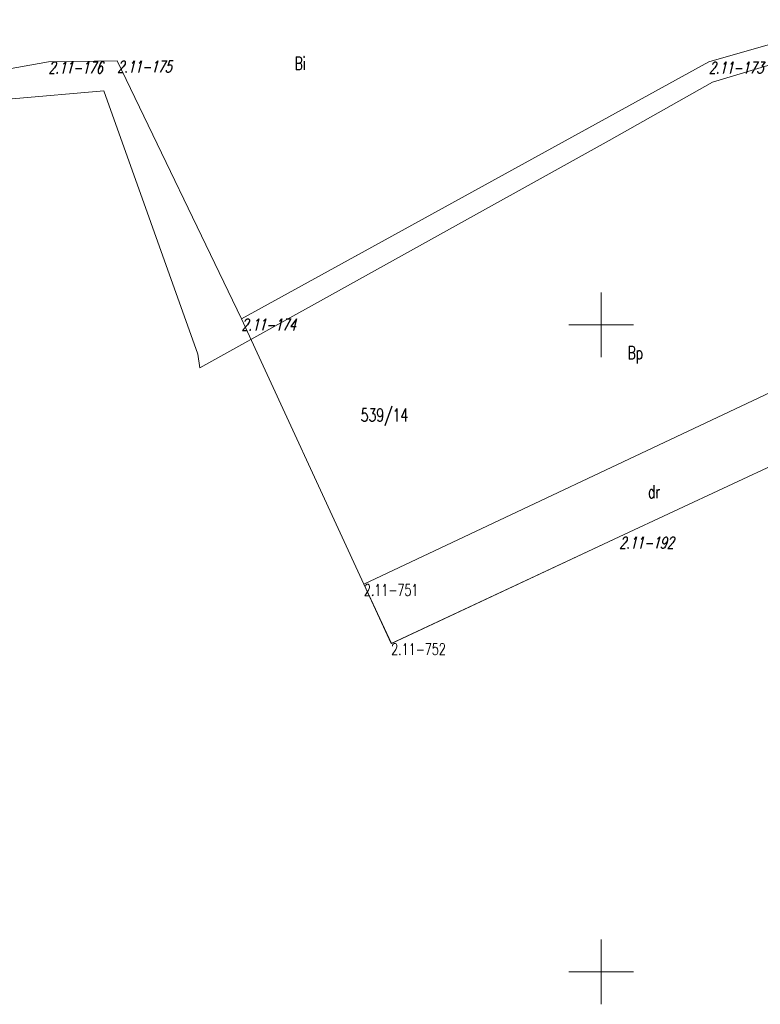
# Model space of a CAD drawing. Header units: metres. Extents: x 7582703 to 7587334, y 6019078 to 6022350.
# Tile 52 of 88: x 7584505 to 7584562, y 6020948 to 6021024. Entities that reach past the tile are written whole.
import ezdxf
from ezdxf.enums import TextEntityAlignment as Align

# ---------------------------------------------------------------- set-up
doc = ezdxf.new("R2010")
doc.units = ezdxf.units.M
doc.header["$MEASUREMENT"] = 0
doc.linetypes.add('EGDE', pattern=[0])
doc.layers.add('Dzialki', color=7, linetype='EGDE', lineweight=60)
doc.styles.get("Standard").update_dxf_attribs({"font": 'Simplex.SHX', "width": 0.75})

msp = doc.modelspace()

# ---------------------------------------------------------------- linework, layer by layer
at = {"layer": 'Dzialki', "lineweight": 9}
for p, q in [((7584581.27, 6021026.94), (7584558.32, 6021020.32)), ((7584581.27, 6021026.94), (7584558.32, 6021020.32)), ((7584558.61, 6021018.76), (7584584.96, 6021026.64)), ((7584463.57, 6021012.41), (7584507.3, 6021020.33)), ((7584480.55, 6021015.49), (7584507.3, 6021020.33)), ((7584507.3, 6021020.33), (7584512.62, 6021020.4)), ((7584507.3, 6021020.33), (7584512.62, 6021020.4)), ((7584512.62, 6021020.4), (7584522.21, 6021000.46)), ((7584512.62, 6021020.4), (7584522.21, 6021000.46)), ((7584558.32, 6021020.32), (7584522.21, 6021000.46)), ((7584558.32, 6021020.32), (7584538.98, 6021009.68)), ((7584550.62, 6021014.25), (7584558.61, 6021018.76)), ((7584504.51, 6021017.47), (7584511.59, 6021018.09)), ((7584511.59, 6021018.09), (7584518.85, 6020997.73)), ((7584519.01, 6020996.69), (7584550.62, 6021014.25)), ((7584531.68, 6020979.96), (7584598.84, 6021011.68)), ((7584531.68, 6020979.96), (7584598.84, 6021011.68)), ((7584538.98, 6021009.68), (7584522.21, 6021000.46)), ((7584550, 6020997.5), (7584550, 6021002.5)), ((7584522.21, 6021000.46), (7584531.68, 6020979.96)), ((7584522.21, 6021000.46), (7584531.68, 6020979.96)), ((7584547.5, 6021000), (7584552.5, 6021000)), ((7584518.85, 6020997.73), (7584519.01, 6020996.69)), ((7584551.4, 6020983.62), (7584574.16, 6020994.26)), ((7584551.4, 6020983.62), (7584574.16, 6020994.26)), ((7584533.79, 6020975.39), (7584551.4, 6020983.62)), ((7584533.8, 6020975.39), (7584551.4, 6020983.62)), ((7584531.68, 6020979.96), (7584533.79, 6020975.39)), ((7584531.68, 6020979.96), (7584533.8, 6020975.39)), ((7584550, 6020947.5), (7584550, 6020952.5)), ((7584547.5, 6020950), (7584552.5, 6020950))]:
    msp.add_line(p, q, dxfattribs=at)

# ---------------------------------------------------------------- texts
at = {"layer": 'Dzialki', "lineweight": 9, "width": 0.7}
for s, height, p in [('Bi', 1, (7584526.32, 6021020.707)), ('Bp', 1, (7584552.043, 6020998.346)), ('539/14', 1, (7584531.436, 6020993.523)), ('dr', 1, (7584553.616, 6020987.605)), ('2.11-751', 0.9, (7584531.68, 6020979.96)), ('2.11-752', 0.9, (7584533.79, 6020975.39))]:
    msp.add_text(s, height=height, dxfattribs=at).set_placement(p, align=Align.TOP_LEFT)
at = {"layer": 'Dzialki', "lineweight": 9, "oblique": 15, "width": 0.7}
for s, p in [('2.11-176', (7584507.3, 6021020.33)), ('2.11-175', (7584512.62, 6021020.4)), ('2.11-173', (7584558.32, 6021020.32)), ('2.11-174', (7584522.21, 6021000.46)), ('2.11-192', (7584551.4, 6020983.62))]:
    msp.add_text(s, height=0.9, dxfattribs=at).set_placement(p, align=Align.TOP_LEFT)

doc.saveas('drawing.dxf')
